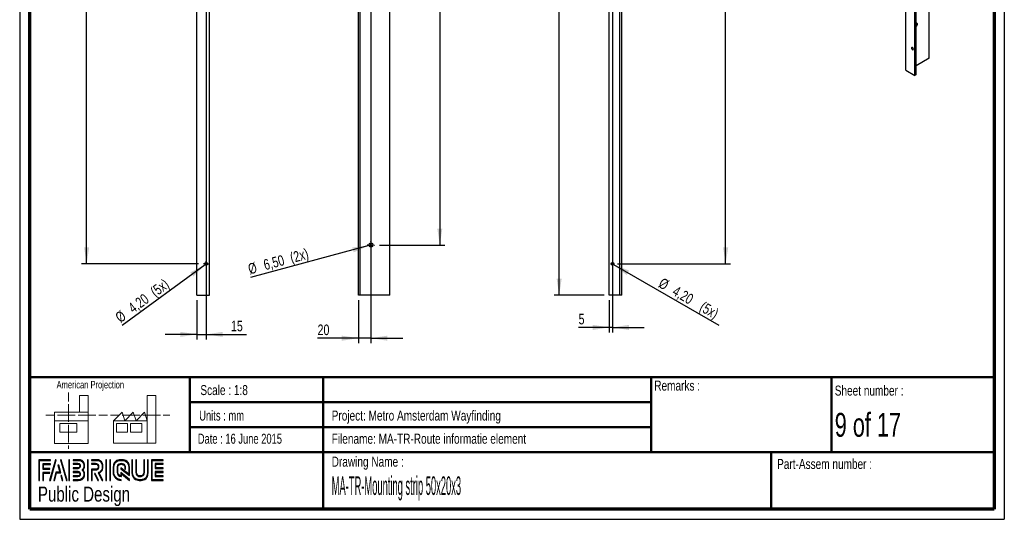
# Paper-space layout 'Mounting strip 50_20' of a CAD drawing. Header units: millimetres. Extents: x 7 to 203, y 7 to 289.
# Tile 1 of 2: x 7 to 203, y 7 to 107. Entities that reach past the tile are written whole.
import ezdxf

# ---------------------------------------------------------------- set-up
doc = ezdxf.new("R2010")
doc.units = ezdxf.units.MM
for name, color, linetype in [('FORMAT', 7, 'Continuous'), ('LAYER1', 7, 'Continuous'), ('LAYER2', 7, 'Continuous'), ('LOGO', 7, 'Continuous')]:
    doc.layers.add(name, color=color, linetype=linetype)
doc.styles.add('SLDTEXTSTYLE0', font='TXT', dxfattribs={"width": 0.7})
doc.styles.add('SLDTEXTSTYLE1', font='TXT', dxfattribs={"width": 0.75})
doc.styles.add('SLDTEXTSTYLE2', font='TXT', dxfattribs={"width": 0.678571})
doc.styles.add('SLDTEXTSTYLE3', font='TXT', dxfattribs={"width": 0.697368})
doc.styles.add('SLDTEXTSTYLE4', font='TXT', dxfattribs={"width": 0.37675})
doc.dimstyles.new('SLDDIMSTYLE25', dxfattribs={"dimtxt": 2.116667, "dimasz": 3.302, "dimexe": 0, "dimexo": 0.0625, "dimgap": 0.529167, "dimtad": 1, "dimlfac": 8, "dimrnd": 1e-09, "dimzin": 12, "dimdsep": 46, "dimtxsty": 'SLDTEXTSTYLE1', "dimsah": 1, "dimcen": 0.09, "dimadec": 0, "dimazin": 3, "dimtfac": 1, "dimtofl": 0, "dimtmove": 0, "dimatfit": 3, "dimfxl": 1, "dimfrac": 2, "dimtolj": 1, "dimtzin": 12, "dimarcsym": 0})
doc.dimstyles.new('SLDDIMSTYLE26', dxfattribs={"dimtxt": 2.116667, "dimasz": 3.302, "dimexe": 0, "dimexo": 0.0625, "dimgap": 0.529167, "dimtad": 1, "dimlfac": 8, "dimrnd": 1e-09, "dimzin": 12, "dimdsep": 46, "dimtxsty": 'SLDTEXTSTYLE1', "dimsah": 1, "dimcen": 0.09, "dimadec": 0, "dimazin": 3, "dimtfac": 1, "dimtmove": 0, "dimatfit": 0, "dimfxl": 1, "dimfrac": 2, "dimtolj": 1, "dimtzin": 12, "dimarcsym": 0})
doc.dimstyles.new('SLDDIMSTYLE27', dxfattribs={"dimtxt": 2.116667, "dimasz": 3.302, "dimexe": 0, "dimexo": 0.0625, "dimgap": 0.529167, "dimtad": 1, "dimlfac": 8, "dimrnd": 1e-09, "dimzin": 12, "dimdsep": 46, "dimtxsty": 'SLDTEXTSTYLE1', "dimblk1": 'NONE', "dimsah": 1, "dimcen": 0, "dimadec": 0, "dimazin": 3, "dimtfac": 1, "dimtmove": 0, "dimatfit": 3, "dimldrblk": 'NONE', "dimfxl": 1, "dimfrac": 2, "dimtolj": 1, "dimtzin": 12, "dimarcsym": 0})

# ---------------------------------------------------------------- blocks, each defined once
blk = doc.blocks.new('_D_75')
at = {"layer": 'LOGO'}
for p, q in [((90.7, 264.61), (90.7, 272.39)), ((81.7, 264.61), (91.7, 264.61)), ((90.7, 264.61), (90.7, 62.11)), ((78.66, 62.11), (91.7, 62.11))]:
    blk.add_line(p, q, dxfattribs=at)
for points in [[(90.7, 264.61), (90.19, 261.31), (91.2, 261.31)], [(90.7, 62.11), (91.2, 65.41), (90.19, 65.41)]]:
    blk.add_solid(points, dxfattribs=at)
at = {"layer": 'LOGO', "insert": (87.97, 266.13), "char_height": 2.117, "attachment_point": 1, "rotation": 90, "style": 'SLDTEXTSTYLE1'}
blk.add_mtext('1620', dxfattribs=at)
blk = doc.blocks.new('_D_76')
at = {"layer": 'LOGO'}
for p, q in [((76.95, 252.89), (76.95, 42.53)), ((74.45, 51.11), (74.45, 42.53)), ((74.45, 43.53), (66.3, 43.53)), ((76.95, 43.53), (74.45, 43.53)), ((76.95, 43.53), (83.3, 43.53))]:
    blk.add_line(p, q, dxfattribs=at)
for points in [[(74.45, 43.53), (71.14, 44.04), (71.14, 43.02)], [(76.95, 43.53), (80.25, 43.02), (80.25, 44.04)]]:
    blk.add_solid(points, dxfattribs=at)
at = {"layer": 'LOGO', "insert": (66.3, 46.26), "char_height": 2.117, "attachment_point": 1, "style": 'SLDTEXTSTYLE1'}
blk.add_mtext('20', dxfattribs=at)
blk = doc.blocks.new('_D_77')
at = {"layer": 'LOGO'}
for q in [(52.93, 55.67), (77.34, 62.21)]:
    blk.add_line((76.55, 62), q, dxfattribs=at)
blk.add_solid([(76.55, 62), (73.23, 61.64), (73.5, 60.66)], dxfattribs=at)
at = {"layer": 'LOGO', "char_height": 2.117, "attachment_point": 1, "rotation": 15, "style": 'SLDTEXTSTYLE1'}
for s, insert in [('(2x)', (60.6, 60.54)), ('6,50', (55.31, 59.13)), ('%%c', (52.23, 58.3))]:
    blk.add_mtext(s, dxfattribs=dict(at, insert=insert))
blk = doc.blocks.new('_None')
blk = doc.blocks.new('SW_CENTERMARKSYMBOL_15')
at = {"layer": 'LOGO', "color": 0}
for p, q in [((-0.625, 0), (-0.71875, 0)), ((0, 0), (-0.3125, 0)), ((0, 0.625), (0, 0.71875)), ((0, 0), (0, 0.3125)), ((0, 0), (0, -0.3125)), ((0, 0), (0.3125, 0)), ((0.625, 0), (0.71875, 0)), ((0, -0.625), (0, -0.71875))]:
    blk.add_line(p, q, dxfattribs=at)
blk = doc.blocks.new('_D_78')
at = {"layer": 'LOGO'}
for p, q in [((123.52, 264.61), (113.52, 264.61)), ((114.52, 52.11), (114.52, 264.61)), ((123.52, 52.11), (113.52, 52.11))]:
    blk.add_line(p, q, dxfattribs=at)
for points in [[(114.52, 264.61), (114.01, 261.31), (115.02, 261.31)], [(114.52, 52.11), (115.02, 55.41), (114.01, 55.41)]]:
    blk.add_solid(points, dxfattribs=at)
at = {"layer": 'LOGO', "insert": (111.79, 149.23), "char_height": 2.117, "attachment_point": 1, "rotation": 90, "style": 'SLDTEXTSTYLE1'}
blk.add_mtext('1700', dxfattribs=at)
blk = doc.blocks.new('_D_83')
at = {"layer": 'LOGO'}
for p, q in [((147.74, 264.61), (147.74, 273.74)), ((128.02, 264.61), (148.74, 264.61)), ((147.74, 58.36), (147.74, 264.61)), ((126.14, 58.36), (148.74, 58.36))]:
    blk.add_line(p, q, dxfattribs=at)
for points in [[(147.74, 264.61), (147.23, 261.31), (148.25, 261.31)], [(147.74, 58.36), (148.25, 61.66), (147.23, 61.66)]]:
    blk.add_solid(points, dxfattribs=at)
at = {"layer": 'LOGO', "insert": (145.01, 267.48), "char_height": 2.117, "attachment_point": 1, "rotation": 90, "style": 'SLDTEXTSTYLE1'}
blk.add_mtext('1650', dxfattribs=at)
blk = doc.blocks.new('_D_84')
at = {"layer": 'LOGO'}
for p, q in [((125.14, 257.36), (125.14, 44.68)), ((124.52, 51.11), (124.52, 44.68)), ((124.52, 45.68), (118.39, 45.68)), ((125.14, 45.68), (124.52, 45.68)), ((125.14, 45.68), (131.49, 45.68))]:
    blk.add_line(p, q, dxfattribs=at)
for points in [[(124.52, 45.68), (121.21, 46.19), (121.21, 45.17)], [(125.14, 45.68), (128.44, 45.17), (128.44, 46.19)]]:
    blk.add_solid(points, dxfattribs=at)
at = {"layer": 'LOGO', "insert": (118.39, 48.41), "char_height": 2.12, "attachment_point": 1, "style": 'SLDTEXTSTYLE1'}
blk.add_mtext('5', dxfattribs=at)
blk = doc.blocks.new('_D_85')
at = {"layer": 'LOGO'}
for q in [(124.91, 58.49), (146.36, 46.11)]:
    blk.add_line((125.37, 58.23), q, dxfattribs=at)
blk.add_solid([(125.37, 58.23), (127.97, 56.14), (128.48, 57.02)], dxfattribs=at)
at = {"layer": 'LOGO', "char_height": 2.117, "attachment_point": 1, "rotation": 330, "style": 'SLDTEXTSTYLE1'}
for s, insert in [('%%c', (135.21, 55.69)), ('4,20', (137.97, 54.09)), ('(5x)', (143.4, 50.96))]:
    blk.add_mtext(s, dxfattribs=dict(at, insert=insert))
blk = doc.blocks.new('_D_93')
at = {"layer": 'LOGO'}
for p, q in [((20.21, 264.61), (20.21, 272.11)), ((41.21, 264.61), (19.21, 264.61)), ((20.21, 58.36), (20.21, 264.61)), ((42.51, 58.36), (19.21, 58.36))]:
    blk.add_line(p, q, dxfattribs=at)
for points in [[(20.21, 264.61), (19.71, 261.31), (20.72, 261.31)], [(20.21, 58.36), (20.72, 61.66), (19.71, 61.66)]]:
    blk.add_solid(points, dxfattribs=at)
at = {"layer": 'LOGO', "insert": (17.48, 265.85), "char_height": 2.117, "attachment_point": 1, "rotation": 90, "style": 'SLDTEXTSTYLE1'}
blk.add_mtext('1650', dxfattribs=at)
blk = doc.blocks.new('_D_94')
at = {"layer": 'LOGO'}
for p, q in [((44.09, 256.78), (44.09, 43.29)), ((42.21, 51.11), (42.21, 43.29)), ((42.21, 44.29), (35.86, 44.29)), ((42.21, 44.29), (44.09, 44.29)), ((44.09, 44.29), (52.14, 44.29))]:
    blk.add_line(p, q, dxfattribs=at)
for points in [[(42.21, 44.29), (38.91, 44.8), (38.91, 43.78)], [(44.09, 44.29), (47.39, 43.78), (47.39, 44.8)]]:
    blk.add_solid(points, dxfattribs=at)
at = {"layer": 'LOGO', "insert": (49.01, 47.02), "char_height": 2.117, "attachment_point": 1, "style": 'SLDTEXTSTYLE1'}
blk.add_mtext('15', dxfattribs=at)
blk = doc.blocks.new('_D_95')
at = {"layer": 'LOGO'}
for q in [(27.31, 46.03), (44.3, 58.51)]:
    blk.add_line((43.88, 58.2), q, dxfattribs=at)
blk.add_solid([(43.88, 58.2), (40.91, 56.66), (41.52, 55.84)], dxfattribs=at)
at = {"layer": 'LOGO', "char_height": 2.117, "attachment_point": 1, "rotation": 36.2975, "style": 'SLDTEXTSTYLE1'}
for s, insert in [('(5x)', (32.68, 53.35)), ('4,20', (28.27, 50.11)), ('%%c', (25.7, 48.22))]:
    blk.add_mtext(s, dxfattribs=dict(at, insert=insert))
blk = doc.blocks.new('SW_CENTERMARKSYMBOL_20')
at = {"layer": 'LOGO', "color": 0}
for p, q in [((-0.3125, 0), (-0.575, 0)), ((0, 0), (-0.3125, 0)), ((0, 0.3125), (0, 0.575)), ((0, 0), (0, 0.3125)), ((0, 0), (0, -0.3125)), ((0, 0), (0.3125, 0)), ((0.3125, 0), (0.575, 0)), ((0, -0.3125), (0, -0.575))]:
    blk.add_line(p, q, dxfattribs=at)

psp = doc.layouts.new('Mounting strip 50_20')

# ---------------------------------------------------------------- hatches: boundary and pattern name
at = {"layer": 'LOGO'}
for points in [[(10.6886, 15.1336), (10.8267, 15.1336), (10.8267, 19.1191), (13.0247, 19.1191), (13.0247, 19.2569), (10.6886, 19.2569)], [(11.5878, 17.5069), (11.5878, 18.3377), (13.0247, 18.3377), (13.0247, 18.476), (11.4498, 18.476), (11.4498, 17.3687), (12.8886, 17.3687), (12.8886, 17.5069)], [(14.1546, 19.2796), (14.0117, 19.2796), (12.8319, 15.1564), (12.9745, 15.1564)], [(13.7898, 15.1564), (14.2016, 16.6676), (15.0361, 16.6676), (14.641, 18.1631), (14.4934, 18.1631), (14.8571, 16.8059), (14.0959, 16.8059), (13.6496, 15.1564)], [(16.3163, 15.1564), (15.1362, 19.2796), (14.9892, 19.2796), (16.1715, 15.1564)], [(16.8175, 15.1564), (16.8175, 19.2796), (16.6792, 19.2796), (16.6792, 15.1564)], [(20.5209, 15.1564), (20.5209, 19.2796), (20.3827, 19.2796), (20.3827, 15.1564)], [(24.1686, 15.1564), (24.1686, 19.2796), (24.0306, 19.2796), (24.0306, 15.1564)], [(24.9531, 15.1564), (24.9531, 19.2796), (24.8152, 19.2796), (24.8152, 15.1564)], [(34.0308, 17.6781), (34.0308, 18.3605), (35.4618, 18.3605), (35.4618, 18.4987), (33.8922, 18.4987), (33.8922, 17.5397), (35.4618, 17.5397), (35.4618, 17.6781)], [(11.5878, 15.1336), (11.5878, 16.5876), (12.8886, 16.5876), (12.8886, 16.7253), (11.4498, 16.7253), (11.4498, 15.1336)], [(15.4879, 15.1564), (15.2148, 16.1436), (15.0671, 16.1436), (15.3478, 15.1564)], [(22.5695, 15.1564), (21.911, 16.4985), (21.7571, 16.4985), (22.4158, 15.1564)], [(35.4618, 15.9383), (35.4618, 16.0768), (34.0308, 16.0768), (34.0308, 16.7591), (35.4618, 16.7591), (35.4618, 16.8972), (33.8922, 16.8972), (33.8922, 15.9383)]]:
    psp.add_hatch(color=7, dxfattribs=at).paths.add_polyline_path(points, flags=0)
h = psp.add_hatch(color=7, dxfattribs=at)
edge = h.paths.add_edge_path(flags=0)
edge.add_line((17.5302, 15.1564), (18.5372, 15.1564))
edge.add_spline(control_points=[(18.5372, 15.1564), (19.2314, 15.1564), (19.7957, 15.7225), (19.7957, 16.418), (19.7957, 16.7112), (19.6812, 16.9926), (19.4787, 17.2215), (19.6812, 17.4499), (19.7957, 17.7315), (19.7957, 18.0248), (19.7957, 18.7196), (19.2314, 19.2849), (18.5372, 19.2849)], knot_values=[0, 0, 0, 0, 1, 2, 3, 4, 5, 6, 7, 8, 9, 10, 10, 10, 10], weights=[1, 1, 1, 1, 1, 1, 1, 1, 1, 1, 1, 1, 1], degree=3, periodic=0)
edge.add_line((18.5372, 19.2849), (17.5302, 19.2849))
edge.add_line((17.5302, 19.2849), (17.5302, 19.1468))
edge.add_line((17.5302, 19.1468), (18.5372, 19.1468))
edge.add_spline(control_points=[(18.5372, 19.1468), (19.1551, 19.1468), (19.6577, 18.6435), (19.6577, 18.0248), (19.6577, 17.7476), (19.5451, 17.4793), (19.341, 17.2693)], knot_values=[0, 0, 0, 0, 1, 2, 3, 4, 4, 4, 4], weights=[1, 1, 1, 1, 1, 1, 1], degree=3, periodic=0)
edge.add_line((19.341, 17.2693), (19.2941, 17.2215))
edge.add_line((19.2941, 17.2215), (19.341, 17.173))
edge.add_spline(control_points=[(19.341, 17.173), (19.5451, 16.9632), (19.6577, 16.6949), (19.6577, 16.418), (19.6577, 15.7985), (19.1551, 15.2946), (18.5372, 15.2946)], knot_values=[0, 0, 0, 0, 1, 2, 3, 4, 4, 4, 4], weights=[1, 1, 1, 1, 1, 1, 1], degree=3, periodic=0)
edge.add_line((18.5372, 15.2946), (17.5302, 15.2946))
edge.add_line((17.5302, 15.2946), (17.5302, 15.1564))
h = psp.add_hatch(color=7, dxfattribs=at)
edge = h.paths.add_edge_path(flags=0)
edge.add_line((17.5302, 17.5393), (18.5352, 17.5393))
edge.add_spline(control_points=[(18.5352, 17.5393), (18.7876, 17.5707), (18.9712, 17.7791), (18.9712, 18.0243), (18.9712, 18.2941), (18.7571, 18.5061), (18.4834, 18.5061)], knot_values=[0, 0, 0, 0, 1, 2, 3, 4, 4, 4, 4], weights=[1, 1, 1, 1, 1, 1, 1], degree=3, periodic=0)
edge.add_line((18.4834, 18.5061), (17.5302, 18.5061))
edge.add_line((17.5302, 18.5061), (17.5302, 18.3678))
edge.add_line((17.5302, 18.3678), (18.4834, 18.3678))
edge.add_spline(control_points=[(18.4834, 18.3678), (18.6795, 18.3678), (18.8332, 18.217), (18.8332, 18.0243), (18.8332, 17.8486), (18.7014, 17.6991), (18.5261, 17.6767)], knot_values=[0, 0, 0, 0, 1, 2, 3, 4, 4, 4, 4], weights=[1, 1, 1, 1, 1, 1, 1], degree=3, periodic=0)
edge.add_line((18.5261, 17.6767), (17.5302, 17.6772))
edge.add_line((17.5302, 17.6772), (17.5302, 17.5393))
h = psp.add_hatch(color=7, dxfattribs=at)
edge = h.paths.add_edge_path(flags=0)
edge.add_line((23.2908, 15.1564), (23.4443, 15.1564))
edge.add_line((23.4443, 15.1564), (22.7198, 16.6317))
edge.add_spline(control_points=[(22.7198, 16.6317), (23.1755, 16.875), (23.4711, 17.3491), (23.4711, 17.8696), (23.4711, 18.647), (22.8397, 19.2796), (22.0637, 19.2796)], knot_values=[0, 0, 0, 0, 1, 2, 3, 4, 4, 4, 4], weights=[1, 1, 1, 1, 1, 1, 1], degree=3, periodic=0)
edge.add_line((22.0637, 19.2796), (21.1671, 19.2796))
edge.add_line((21.1671, 19.2796), (21.1671, 19.1419))
edge.add_line((21.1671, 19.1419), (22.0637, 19.1419))
edge.add_spline(control_points=[(22.0637, 19.1419), (22.7637, 19.1419), (23.3332, 18.571), (23.3332, 17.8696), (23.3332, 17.3783), (23.0463, 16.9261), (22.6016, 16.7176)], knot_values=[0, 0, 0, 0, 1, 2, 3, 4, 4, 4, 4], weights=[1, 1, 1, 1, 1, 1, 1], degree=3, periodic=0)
edge.add_line((22.6016, 16.7176), (22.538, 16.6879))
edge.add_line((22.538, 16.6879), (23.2908, 15.1564))
h = psp.add_hatch(color=7, dxfattribs=at)
edge = h.paths.add_edge_path(flags=0)
edge.add_line((21.1671, 18.3605), (22.0096, 18.3605))
edge.add_spline(control_points=[(22.0096, 18.3605), (22.277, 18.3605), (22.4943, 18.1405), (22.4943, 17.8696), (22.4943, 17.599), (22.277, 17.3787), (22.0096, 17.3787)], knot_values=[0, 0, 0, 0, 1, 2, 3, 4, 4, 4, 4], weights=[1, 1, 1, 1, 1, 1, 1], degree=3, periodic=0)
edge.add_line((22.0096, 17.3787), (21.1671, 17.3787))
edge.add_line((21.1671, 17.3787), (21.1671, 15.1564))
edge.add_line((21.1671, 15.1564), (21.3051, 15.1564))
edge.add_line((21.3051, 15.1564), (21.3051, 17.2409))
edge.add_line((21.3051, 17.2409), (22.0096, 17.2409))
edge.add_spline(control_points=[(22.0096, 17.2409), (22.3531, 17.2409), (22.6324, 17.5227), (22.6324, 17.8696), (22.6324, 18.2163), (22.3531, 18.4987), (22.0096, 18.4987)], knot_values=[0, 0, 0, 0, 1, 2, 3, 4, 4, 4, 4], weights=[1, 1, 1, 1, 1, 1, 1], degree=3, periodic=0)
edge.add_line((22.0096, 18.4987), (21.1671, 18.4987))
edge.add_line((21.1671, 18.4987), (21.1671, 18.3605))
h = psp.add_hatch(color=7, dxfattribs=at)
edge = h.paths.add_edge_path(flags=0)
edge.add_line((28.7594, 16.1427), (28.7599, 17.6477))
edge.add_spline(control_points=[(28.7599, 17.6477), (28.7599, 18.5477), (28.0291, 19.2796), (27.131, 19.2796), (26.2321, 19.2796), (25.501, 18.5477), (25.501, 17.6477)], knot_values=[0, 0, 0, 0, 1, 2, 3, 4, 4, 4, 4], weights=[1, 1, 1, 1, 1, 1, 1], degree=3, periodic=0)
edge.add_line((25.501, 17.6477), (25.501, 16.7885))
edge.add_spline(control_points=[(25.501, 16.7885), (25.501, 15.8888), (26.2316, 15.1564), (27.13, 15.1564)], knot_values=[1, 1, 1, 1, 2, 2, 2, 2], weights=[1, 1, 1, 1], degree=3, periodic=0)
edge.add_line((27.13, 15.1564), (27.13, 15.2946))
edge.add_spline(control_points=[(27.13, 15.2946), (26.3078, 15.2946), (25.6393, 15.9651), (25.6393, 16.7885)], knot_values=[3, 3, 3, 3, 4, 4, 4, 4], weights=[1, 1, 1, 1], degree=3, periodic=0)
edge.add_line((25.6393, 16.7885), (25.6393, 17.6477))
edge.add_spline(control_points=[(25.6393, 17.6477), (25.6393, 18.4716), (26.3084, 19.1419), (27.131, 19.1419), (27.9529, 19.1419), (28.6216, 18.4716), (28.6216, 17.6477)], knot_values=[0, 0, 0, 0, 1, 2, 3, 4, 4, 4, 4], weights=[1, 1, 1, 1, 1, 1, 1], degree=3, periodic=0)
edge.add_spline(control_points=[(28.6216, 17.6477), (28.6216, 16.6487), (28.6216, 16.4224), (28.4274, 16.5706), (27.0597, 17.6351)], knot_values=[0, 0, 0, 0, 1, 2, 2, 2, 2], weights=[1, 1, 1, 1, 1], degree=3, periodic=0)
edge.add_line((27.0597, 17.6351), (27.0597, 17.469))
edge.add_line((27.0597, 17.469), (28.7594, 16.1427))
h = psp.add_hatch(color=7, dxfattribs=at)
edge = h.paths.add_edge_path(flags=0)
edge.add_line((28.7594, 15.1564), (28.7594, 15.3484))
edge.add_line((28.7594, 15.3484), (27.0597, 16.7155))
edge.add_line((27.0597, 16.7155), (27.0597, 16.0904))
edge.add_spline(control_points=[(27.0597, 16.0904), (26.702, 16.1268), (26.4186, 16.421), (26.4186, 16.7905)], knot_values=[0, 0, 0, 0, 1, 1, 1, 1], weights=[1, 1, 1, 1], degree=3, periodic=0)
edge.add_line((26.4186, 16.7905), (26.4194, 17.6463))
edge.add_spline(control_points=[(26.4194, 17.6463), (26.4194, 18.0393), (26.7388, 18.3596), (27.131, 18.3596), (27.5229, 18.3596), (27.8423, 18.0393), (27.8423, 17.6463)], knot_values=[0, 0, 0, 0, 1, 2, 3, 4, 4, 4, 4], weights=[1, 1, 1, 1, 1, 1, 1], degree=3, periodic=0)
edge.add_line((27.8423, 17.6463), (27.8415, 17.4088))
edge.add_line((27.8415, 17.4088), (27.9795, 17.4082))
edge.add_line((27.9795, 17.4082), (27.9801, 17.6459))
edge.add_spline(control_points=[(27.9801, 17.6459), (27.9801, 18.1155), (27.5991, 18.4973), (27.131, 18.4973), (26.6626, 18.4973), (26.2814, 18.1155), (26.2814, 17.6463)], knot_values=[0, 0, 0, 0, 1, 2, 3, 4, 4, 4, 4], weights=[1, 1, 1, 1, 1, 1, 1], degree=3, periodic=0)
edge.add_line((26.2814, 17.6463), (26.2804, 16.7905))
edge.add_spline(control_points=[(26.2804, 16.7905), (26.2804, 16.3207), (26.6608, 15.9381), (27.1282, 15.9381)], knot_values=[0, 0, 0, 0, 1, 1, 1, 1], weights=[1, 1, 1, 1], degree=3, periodic=0)
edge.add_line((27.1282, 15.9381), (27.1973, 15.9381))
edge.add_line((27.1973, 15.9381), (27.1973, 16.4361))
edge.add_line((27.1973, 16.4361), (28.7594, 15.1564))
h = psp.add_hatch(color=7, dxfattribs=at)
edge = h.paths.add_edge_path(flags=0)
edge.add_line((29.2593, 19.2796), (29.2593, 16.7885))
edge.add_spline(control_points=[(29.2593, 16.7885), (29.2593, 15.8888), (29.99, 15.1564), (30.8881, 15.1564), (31.7871, 15.1564), (32.5179, 15.8888), (32.5179, 16.7885)], knot_values=[0, 0, 0, 0, 1, 2, 3, 4, 4, 4, 4], weights=[1, 1, 1, 1, 1, 1, 1], degree=3, periodic=0)
edge.add_line((32.5179, 16.7885), (32.5179, 19.2796))
edge.add_line((32.5179, 19.2796), (32.3799, 19.2796))
edge.add_line((32.3799, 19.2796), (32.3799, 16.7885))
edge.add_spline(control_points=[(32.3799, 16.7885), (32.3799, 15.9651), (31.7106, 15.2946), (30.8881, 15.2946), (30.066, 15.2946), (29.3971, 15.9651), (29.3971, 16.7885)], knot_values=[0, 0, 0, 0, 1, 2, 3, 4, 4, 4, 4], weights=[1, 1, 1, 1, 1, 1, 1], degree=3, periodic=0)
edge.add_line((29.3971, 16.7885), (29.3971, 19.2796))
edge.add_line((29.3971, 19.2796), (29.2593, 19.2796))
h = psp.add_hatch(color=7, dxfattribs=at)
edge = h.paths.add_edge_path(flags=0)
edge.add_line((30.0392, 19.2796), (30.0392, 16.7905))
edge.add_spline(control_points=[(30.0392, 16.7905), (30.0392, 16.3211), (30.4199, 15.9388), (30.8881, 15.9388), (31.3565, 15.9388), (31.7375, 16.3211), (31.7375, 16.7905)], knot_values=[0, 0, 0, 0, 1, 2, 3, 4, 4, 4, 4], weights=[1, 1, 1, 1, 1, 1, 1], degree=3, periodic=0)
edge.add_line((31.7375, 16.7905), (31.7375, 19.2796))
edge.add_line((31.7375, 19.2796), (31.5996, 19.2796))
edge.add_line((31.5996, 19.2796), (31.5996, 16.7905))
edge.add_spline(control_points=[(31.5996, 16.7905), (31.5996, 16.397), (31.28, 16.0769), (30.8881, 16.0769), (30.4958, 16.0769), (30.1769, 16.397), (30.1769, 16.7905)], knot_values=[0, 0, 0, 0, 1, 2, 3, 4, 4, 4, 4], weights=[1, 1, 1, 1, 1, 1, 1], degree=3, periodic=0)
edge.add_line((30.1769, 16.7905), (30.1769, 19.2796))
edge.add_line((30.1769, 19.2796), (30.0392, 19.2796))
h = psp.add_hatch(color=7, dxfattribs=at)
edge = h.paths.add_edge_path(flags=0)
edge.add_line((35.4618, 15.1558), (35.4618, 15.2939))
edge.add_spline(control_points=[(35.4618, 15.2939), (33.3989, 15.2939), (33.2693, 15.2939), (33.2693, 15.4248), (33.2693, 19.011), (33.2693, 19.1419)], knot_values=[0, 0, 0, 0, 1, 2, 3, 3, 3, 3], weights=[1, 1, 1, 1, 1, 1], degree=3, periodic=0)
edge.add_line((33.2693, 19.1419), (35.4618, 19.1419))
edge.add_line((35.4618, 19.1419), (35.4618, 19.2796))
edge.add_line((35.4618, 19.2796), (33.1309, 19.2796))
edge.add_line((33.1309, 19.2796), (33.1309, 15.1558))
edge.add_line((33.1309, 15.1558), (35.4618, 15.1558))
h = psp.add_hatch(color=7, dxfattribs=at)
edge = h.paths.add_edge_path(flags=0)
edge.add_line((17.5302, 15.9289), (18.4834, 15.9289))
edge.add_spline(control_points=[(18.4834, 15.9289), (18.7525, 15.9289), (18.9712, 16.1482), (18.9712, 16.418), (18.9712, 16.6881), (18.7571, 16.8997), (18.4834, 16.8997), (18.4832, 16.8997), (17.53, 16.8977)], knot_values=[0, 0, 0, 0, 1, 2, 3, 4, 5, 6, 6, 6, 6], weights=[1, 1, 1, 1, 1, 1, 1, 1, 1], degree=3, periodic=0)
edge.add_line((17.53, 16.8977), (17.5302, 16.7596))
edge.add_line((17.5302, 16.7596), (18.4834, 16.7616))
edge.add_spline(control_points=[(18.4834, 16.7616), (18.6795, 16.7616), (18.8332, 16.6105), (18.8332, 16.418), (18.8332, 16.2243), (18.6763, 16.0666), (18.4834, 16.0666)], knot_values=[0, 0, 0, 0, 1, 2, 3, 4, 4, 4, 4], weights=[1, 1, 1, 1, 1, 1, 1], degree=3, periodic=0)
edge.add_line((18.4834, 16.0666), (17.5302, 16.0666))
edge.add_line((17.5302, 16.0666), (17.5302, 15.9289))

# ---------------------------------------------------------------- linework, layer by layer
at = {"color": 7, "linetype": 'Continuous', "lineweight": 25}
for p, q in [((188.3828, 99.3807), (188.3828, 272.8957)), ((183.6983, 96.9825), (183.6983, 270.4975)), ((185.466, 95.962), (185.466, 269.4769)), ((185.7312, 96.1151), (185.7312, 269.63)), ((42.2135, 52.1077), (42.2135, 264.6077)), ((44.7135, 52.1077), (44.7135, 264.6077)), ((74.4459, 52.1077), (74.4459, 264.6077)), ((74.8209, 52.1077), (74.8209, 264.6077)), ((80.6959, 52.1077), (80.6959, 264.6077)), ((124.5167, 52.1077), (124.5167, 264.6077)), ((126.6417, 52.1077), (126.6417, 264.6077)), ((127.0167, 52.1077), (127.0167, 264.6077)), ((188.3828, 99.3807), (185.7312, 97.85)), ((183.6983, 96.9825), (185.466, 95.962)), ((185.7312, 96.1151), (185.466, 95.962)), ((42.2135, 52.1077), (44.7135, 52.1077)), ((74.8209, 52.1077), (74.4459, 52.1077)), ((80.6959, 52.1077), (74.8209, 52.1077)), ((126.6417, 52.1077), (124.5167, 52.1077)), ((127.0167, 52.1077), (126.6417, 52.1077))]:
    psp.add_line(p, q, dxfattribs=at)
at = {"color": 7, "linetype": 'Continuous', "lineweight": 18}
for p, q in [((16.5773, 32.6788), (16.5773, 30.9217)), ((20.4987, 32.1146), (18.8168, 32.1146)), ((18.8168, 32.1146), (18.8168, 28.7379)), ((20.4987, 27.0496), (20.4987, 32.1146)), ((32.3195, 27.0539), (32.3195, 32.119)), ((32.3195, 32.119), (34.0014, 32.119)), ((34.0014, 32.119), (34.0014, 22.5532)), ((16.5773, 30.3345), (16.5773, 28.5727)), ((12.0892, 28.1782), (13.8397, 28.1782)), ((13.7711, 28.7379), (13.7711, 27.0496)), ((13.7711, 28.7379), (20.4987, 28.7379)), ((14.4247, 28.1782), (16.1797, 28.1782)), ((16.1797, 28.1782), (17.9347, 28.1782)), ((16.5773, 28.5727), (16.5773, 26.811)), ((18.5197, 28.1782), (20.2747, 28.1782)), ((20.2747, 28.1782), (22.0297, 28.1782)), ((22.6147, 28.1782), (24.3696, 28.1782)), ((24.9795, 28.1826), (26.7345, 28.1826)), ((25.5919, 27.0539), (27.2738, 28.7423)), ((27.2738, 28.7423), (27.8361, 27.0539)), ((27.3195, 28.1826), (29.0745, 28.1826)), ((27.8361, 27.0539), (29.518, 28.7423)), ((29.0745, 28.1826), (30.8294, 28.1826)), ((29.518, 28.7423), (30.08, 27.0539)), ((30.08, 27.0539), (31.7619, 28.7423)), ((31.4144, 28.1826), (33.1697, 28.1826)), ((31.7619, 28.7423), (32.3195, 27.0539)), ((33.1697, 28.1826), (34.9247, 28.1826)), ((35.5097, 28.1826), (36.8076, 28.1826)), ((13.7711, 27.0496), (20.4987, 27.0496)), ((13.7711, 27.0496), (13.7711, 22.5488)), ((14.8954, 26.49), (18.2592, 26.49)), ((14.8954, 24.8015), (14.8954, 26.49)), ((16.5773, 26.2238), (16.5773, 24.4622)), ((18.2592, 26.49), (18.2592, 24.8015)), ((20.4987, 27.0496), (20.4987, 22.5488)), ((32.3195, 27.0539), (25.5919, 27.0539)), ((25.5919, 27.0539), (25.5919, 22.5532)), ((26.1542, 26.4944), (28.3981, 26.4944)), ((26.1542, 24.8059), (26.1542, 26.4944)), ((28.3981, 26.4944), (28.3981, 24.8059)), ((28.9557, 26.4944), (31.1999, 26.4944)), ((28.9557, 24.8059), (28.9557, 26.4944)), ((31.1999, 26.4944), (31.1999, 24.8059)), ((32.3195, 27.0539), (32.3195, 22.5532)), ((18.2592, 24.8015), (14.8954, 24.8015)), ((16.5773, 24.4622), (16.5773, 22.7003)), ((28.3981, 24.8059), (26.1542, 24.8059)), ((31.1999, 24.8059), (28.9557, 24.8059)), ((13.7711, 22.5488), (20.4987, 22.5488)), ((16.5773, 22.1131), (16.5773, 21.4248)), ((25.5919, 22.5532), (32.3195, 22.5532)), ((32.3195, 22.5532), (34.0014, 22.5532))]:
    psp.add_line(p, q, dxfattribs=at)
at = {"color": 7, "linetype": 'Continuous', "lineweight": 25, "flags": 128}
for points in [[(185.7312, 105.6837), (185.7549, 105.6985), (185.8466, 105.7782), (185.9257, 105.8836), (185.9838, 106.0033), (186.0145, 106.1244), (186.0145, 106.2335), (185.9838, 106.3191), (185.9257, 106.3717), (185.8466, 106.3858), (185.7549, 106.3597), (185.7312, 106.3471)], [(185.7312, 106.1939), (185.7494, 106.2774), (185.7525, 106.3585)], [(185.2097, 101.2134), (185.1956, 101.3036), (185.1553, 101.3963), (185.0951, 101.4776), (185.0241, 101.5349), (184.9531, 101.5596), (184.8928, 101.5479), (184.8526, 101.5016), (184.8385, 101.4277), (184.8526, 101.3375), (184.8928, 101.2447), (184.9531, 101.1635), (185.0241, 101.1062), (185.0951, 101.0815), (185.1553, 101.0932), (185.1956, 101.1395), (185.2097, 101.2134)]]:
    psp.add_lwpolyline(points, dxfattribs=at)
at = {"color": 7, "linetype": 'Continuous', "lineweight": 25}
for centre, radius in [((76.9459, 62.1077), 0.4062), ((44.0885, 58.3577), 0.2625), ((125.1417, 58.3577), 0.2625)]:
    psp.add_circle(centre, radius, dxfattribs=at)
at = {"layer": 'LAYER1', "lineweight": 50}
for p, q in [((8.8519, 35.7839), (201.3519, 35.7839)), ((40.8138, 35.7839), (40.8138, 20.7839)), ((67.4321, 35.7839), (67.4321, 9.39)), ((132.8499, 35.7839), (132.8499, 20.7839)), ((168.849, 20.7839), (168.849, 35.7839)), ((40.8138, 30.7839), (132.8499, 30.7839)), ((40.8138, 25.7839), (132.8499, 25.7839)), ((8.8519, 20.7839), (201.3519, 20.7839)), ((156.8106, 9.39), (156.8106, 20.7839))]:
    psp.add_line(p, q, dxfattribs=at)
at = {"layer": 'LAYER2', "lineweight": 70}
for p, q in [((8.8519, 9.39), (8.8519, 287.7022)), ((201.3519, 287.7022), (201.3519, 9.39)), ((201.3519, 9.39), (8.8519, 9.39))]:
    psp.add_line(p, q, dxfattribs=at)
at = {"layer": 'LOGO'}
for p, q in [((6.8519, 289.0178), (6.8519, 7.39)), ((203.353, 289.0178), (203.353, 7.39)), ((6.8519, 7.39), (203.353, 7.39))]:
    psp.add_line(p, q, dxfattribs=at)
at = {"layer": 'LOGO', "color": 7, "linetype": 'Continuous', "lineweight": 25}
for p, q in [((13.0247, 19.2569), (10.6886, 19.2569)), ((14.0117, 19.2796), (12.8319, 15.1564)), ((12.9745, 15.1564), (14.1546, 19.2796))]:
    psp.add_line(p, q, dxfattribs=at)
at = {"layer": 'LOGO', "color": 7, "lineweight": 25}
for p, q in [((10.6886, 19.2569), (10.6886, 15.1336)), ((10.8267, 19.1191), (13.0247, 19.1191)), ((10.8267, 15.1336), (10.8267, 19.1191)), ((13.0247, 18.476), (11.4498, 18.476)), ((11.4498, 18.476), (11.4498, 17.3687)), ((11.5878, 17.5069), (11.5878, 18.3377)), ((11.5878, 18.3377), (13.0247, 18.3377)), ((13.0247, 19.1191), (13.0247, 19.2569)), ((13.0247, 18.3377), (13.0247, 18.476)), ((14.1546, 19.2796), (14.0117, 19.2796)), ((14.641, 18.1631), (14.4934, 18.1631)), ((14.4934, 18.1631), (14.8571, 16.8059)), ((15.0361, 16.6676), (14.641, 18.1631)), ((14.9892, 19.2796), (16.1715, 15.1564)), ((15.1362, 19.2796), (14.9892, 19.2796)), ((16.3163, 15.1564), (15.1362, 19.2796)), ((16.6792, 19.2796), (16.6792, 15.1564)), ((16.8175, 19.2796), (16.6792, 19.2796)), ((16.8175, 15.1564), (16.8175, 19.2796)), ((17.5302, 19.2849), (17.5302, 19.1468)), ((18.5372, 19.2849), (17.5302, 19.2849)), ((17.5302, 19.1468), (18.5372, 19.1468)), ((17.5302, 18.5061), (17.5302, 18.3678)), ((18.4834, 18.5061), (17.5302, 18.5061)), ((17.5302, 18.3678), (18.4834, 18.3678)), ((20.3827, 19.2796), (20.3827, 15.1564)), ((20.5209, 19.2796), (20.3827, 19.2796)), ((20.5209, 15.1564), (20.5209, 19.2796)), ((22.0637, 19.2796), (21.1671, 19.2796)), ((21.1671, 19.2796), (21.1671, 19.1419)), ((21.1671, 19.1419), (22.0637, 19.1419)), ((22.0096, 18.4987), (21.1671, 18.4987)), ((21.1671, 18.4987), (21.1671, 18.3605)), ((22.0096, 18.4987), (21.1671, 18.4987)), ((21.1671, 18.4987), (21.1671, 18.3605)), ((21.1671, 18.3605), (22.0096, 18.3605)), ((21.1671, 18.3605), (22.0096, 18.3605)), ((24.0306, 19.2796), (24.0306, 15.1564)), ((24.1686, 19.2796), (24.0306, 19.2796)), ((24.1686, 15.1564), (24.1686, 19.2796)), ((24.8152, 19.2796), (24.8152, 15.1564)), ((24.9531, 19.2796), (24.8152, 19.2796)), ((24.9531, 15.1564), (24.9531, 19.2796)), ((29.3971, 19.2796), (29.2593, 19.2796)), ((29.2593, 19.2796), (29.2593, 16.7885)), ((29.3971, 19.2796), (29.2593, 19.2796)), ((29.2593, 19.2796), (29.2593, 16.7885)), ((29.3971, 16.7885), (29.3971, 19.2796)), ((29.3971, 16.7885), (29.3971, 19.2796)), ((30.1769, 19.2796), (30.0392, 19.2796)), ((30.0392, 19.2796), (30.0392, 16.7905)), ((30.1769, 19.2796), (30.0392, 19.2796)), ((30.0392, 19.2796), (30.0392, 16.7905)), ((30.1769, 16.7905), (30.1769, 19.2796)), ((30.1769, 16.7905), (30.1769, 19.2796)), ((31.5996, 19.2796), (31.5996, 16.7905)), ((31.7375, 19.2796), (31.5996, 19.2796)), ((31.5996, 19.2796), (31.5996, 16.7905)), ((31.7375, 19.2796), (31.5996, 19.2796)), ((31.7375, 16.7905), (31.7375, 19.2796)), ((31.7375, 16.7905), (31.7375, 19.2796)), ((32.3799, 19.2796), (32.3799, 16.7885)), ((32.5179, 19.2796), (32.3799, 19.2796)), ((32.3799, 19.2796), (32.3799, 16.7885)), ((32.5179, 19.2796), (32.3799, 19.2796)), ((32.5179, 16.7885), (32.5179, 19.2796)), ((32.5179, 16.7885), (32.5179, 19.2796)), ((35.4618, 19.2796), (33.1309, 19.2796)), ((33.1309, 19.2796), (33.1309, 15.1558)), ((35.4618, 19.2796), (33.1309, 19.2796)), ((33.1309, 19.2796), (33.1309, 15.1558)), ((33.2693, 19.1419), (35.4618, 19.1419)), ((33.2693, 19.1419), (35.4618, 19.1419)), ((35.4618, 18.4987), (33.8922, 18.4987)), ((33.8922, 18.4987), (33.8922, 17.5397)), ((35.4618, 18.4987), (33.8922, 18.4987)), ((33.8922, 18.4987), (33.8922, 17.5397)), ((34.0308, 17.6781), (34.0308, 18.3605)), ((34.0308, 18.3605), (35.4618, 18.3605)), ((34.0308, 17.6781), (34.0308, 18.3605)), ((34.0308, 18.3605), (35.4618, 18.3605)), ((35.4618, 19.1419), (35.4618, 19.2796)), ((35.4618, 19.1419), (35.4618, 19.2796)), ((35.4618, 18.3605), (35.4618, 18.4987)), ((35.4618, 18.3605), (35.4618, 18.4987)), ((11.4498, 17.3687), (12.8886, 17.3687)), ((12.8886, 16.7253), (11.4498, 16.7253)), ((11.4498, 16.7253), (11.4498, 15.1336)), ((12.8886, 17.5069), (11.5878, 17.5069)), ((11.5878, 15.1336), (11.5878, 16.5876)), ((11.5878, 16.5876), (12.8886, 16.5876)), ((12.8886, 17.3687), (12.8886, 17.5069)), ((12.8886, 16.5876), (12.8886, 16.7253)), ((14.0959, 16.8059), (13.6496, 15.1564)), ((13.7898, 15.1564), (14.2016, 16.6676)), ((14.8571, 16.8059), (14.0959, 16.8059)), ((15.0671, 16.1436), (15.3478, 15.1564)), ((15.2148, 16.1436), (15.0671, 16.1436)), ((15.4879, 15.1564), (15.2148, 16.1436)), ((17.53, 16.8977), (17.5302, 16.7596)), ((18.5261, 17.6767), (17.5302, 17.6772)), ((17.5302, 17.6772), (17.5302, 17.5393)), ((17.5302, 17.5393), (18.5352, 17.5393)), ((17.5302, 16.7596), (18.4834, 16.7616)), ((18.4834, 16.0666), (17.5302, 16.0666)), ((17.5302, 16.0666), (17.5302, 15.9289)), ((17.5302, 15.9289), (18.4834, 15.9289)), ((19.341, 17.2693), (19.2941, 17.2215)), ((19.2941, 17.2215), (19.341, 17.173)), ((22.0096, 17.3787), (21.1671, 17.3787)), ((21.1671, 17.3787), (21.1671, 15.1564)), ((22.0096, 17.3787), (21.1671, 17.3787)), ((21.1671, 17.3787), (21.1671, 15.1564)), ((21.3051, 15.1564), (21.3051, 17.2409)), ((21.3051, 17.2409), (22.0096, 17.2409)), ((21.3051, 15.1564), (21.3051, 17.2409)), ((21.3051, 17.2409), (22.0096, 17.2409)), ((21.7571, 16.4985), (22.4158, 15.1564)), ((21.911, 16.4985), (21.7571, 16.4985)), ((21.7571, 16.4985), (22.4158, 15.1564)), ((21.911, 16.4985), (21.7571, 16.4985)), ((22.5695, 15.1564), (21.911, 16.4985)), ((22.5695, 15.1564), (21.911, 16.4985)), ((22.6016, 16.7176), (22.538, 16.6879)), ((22.538, 16.6879), (23.2908, 15.1564)), ((23.4443, 15.1564), (22.7198, 16.6317)), ((25.501, 17.6477), (25.501, 16.7885)), ((25.501, 17.6477), (25.501, 16.7885)), ((25.6393, 16.7885), (25.6393, 17.6477)), ((25.6393, 16.7885), (25.6393, 17.6477)), ((26.2814, 17.6463), (26.2804, 16.7905)), ((26.4186, 16.7905), (26.4194, 17.6463)), ((27.0597, 17.6351), (27.0597, 17.469)), ((27.0597, 17.6351), (27.0597, 17.469)), ((27.0597, 17.469), (28.7594, 16.1427)), ((27.0597, 17.469), (28.7594, 16.1427)), ((28.7594, 15.3484), (27.0597, 16.7155)), ((27.0597, 16.7155), (27.0597, 16.0904)), ((27.1282, 15.9381), (27.1973, 15.9381)), ((27.1973, 15.9381), (27.1973, 16.4361)), ((27.1973, 16.4361), (28.7594, 15.1564)), ((27.8423, 17.6463), (27.8415, 17.4088)), ((27.8415, 17.4088), (27.9795, 17.4082)), ((27.9795, 17.4082), (27.9801, 17.6459)), ((28.7594, 16.1427), (28.7599, 17.6477)), ((28.7594, 16.1427), (28.7599, 17.6477)), ((33.8922, 17.5397), (35.4618, 17.5397)), ((33.8922, 17.5397), (35.4618, 17.5397)), ((35.4618, 16.8972), (33.8922, 16.8972)), ((33.8922, 16.8972), (33.8922, 15.9383)), ((35.4618, 16.8972), (33.8922, 16.8972)), ((33.8922, 16.8972), (33.8922, 15.9383)), ((33.8922, 15.9383), (35.4618, 15.9383)), ((33.8922, 15.9383), (35.4618, 15.9383)), ((35.4618, 17.6781), (34.0308, 17.6781)), ((35.4618, 17.6781), (34.0308, 17.6781)), ((34.0308, 16.0768), (34.0308, 16.7591)), ((34.0308, 16.7591), (35.4618, 16.7591)), ((34.0308, 16.0768), (34.0308, 16.7591)), ((34.0308, 16.7591), (35.4618, 16.7591)), ((35.4618, 16.0768), (34.0308, 16.0768)), ((35.4618, 16.0768), (34.0308, 16.0768)), ((35.4618, 17.5397), (35.4618, 17.6781)), ((35.4618, 17.5397), (35.4618, 17.6781)), ((35.4618, 16.7591), (35.4618, 16.8972)), ((35.4618, 16.7591), (35.4618, 16.8972)), ((35.4618, 15.9383), (35.4618, 16.0768)), ((35.4618, 15.9383), (35.4618, 16.0768)), ((10.6886, 15.1336), (10.8267, 15.1336)), ((11.4498, 15.1336), (11.5878, 15.1336)), ((12.8319, 15.1564), (12.9745, 15.1564)), ((13.6496, 15.1564), (13.7898, 15.1564)), ((15.3478, 15.1564), (15.4879, 15.1564)), ((16.1715, 15.1564), (16.3163, 15.1564)), ((16.6792, 15.1564), (16.8175, 15.1564)), ((18.5372, 15.2946), (17.5302, 15.2946)), ((17.5302, 15.2946), (17.5302, 15.1564)), ((17.5302, 15.1564), (18.5372, 15.1564)), ((20.3827, 15.1564), (20.5209, 15.1564)), ((21.1671, 15.1564), (21.3051, 15.1564)), ((21.1671, 15.1564), (21.3051, 15.1564)), ((22.4158, 15.1564), (22.5695, 15.1564)), ((22.4158, 15.1564), (22.5695, 15.1564)), ((23.2908, 15.1564), (23.4443, 15.1564)), ((24.0306, 15.1564), (24.1686, 15.1564)), ((24.8152, 15.1564), (24.9531, 15.1564)), ((27.13, 15.1564), (27.13, 15.2946)), ((27.13, 15.1564), (27.13, 15.2946)), ((28.7594, 15.1564), (28.7594, 15.3484)), ((33.1309, 15.1558), (35.4618, 15.1558)), ((33.1309, 15.1558), (35.4618, 15.1558)), ((35.4618, 15.1558), (35.4618, 15.2939)), ((35.4618, 15.1558), (35.4618, 15.2939))]:
    psp.add_line(p, q, dxfattribs=at)
for points, degree in [([(18.5352, 17.5393), (18.7876, 17.5707), (18.9712, 17.7791), (18.9712, 18.0243), (18.9712, 18.2941), (18.7571, 18.5061), (18.4834, 18.5061)], 3), ([(18.4834, 18.3678), (18.6795, 18.3678), (18.8332, 18.217), (18.8332, 18.0243), (18.8332, 17.8486), (18.7014, 17.6991), (18.5261, 17.6767)], 3), ([(18.5372, 15.1564), (19.2314, 15.1564), (19.7957, 15.7225), (19.7957, 16.418), (19.7957, 16.7112), (19.6812, 16.9926), (19.4787, 17.2215), (19.6812, 17.4499), (19.7957, 17.7315), (19.7957, 18.0248), (19.7957, 18.7196), (19.2314, 19.2849), (18.5372, 19.2849)], 3), ([(18.5372, 19.1468), (19.1551, 19.1468), (19.6577, 18.6435), (19.6577, 18.0248), (19.6577, 17.7476), (19.5451, 17.4793), (19.341, 17.2693)], 3), ([(22.0096, 17.2409), (22.3531, 17.2409), (22.6324, 17.5227), (22.6324, 17.8696), (22.6324, 18.2163), (22.3531, 18.4987), (22.0096, 18.4987)], 3), ([(22.0096, 18.3605), (22.277, 18.3605), (22.4943, 18.1405), (22.4943, 17.8696), (22.4943, 17.599), (22.277, 17.3787), (22.0096, 17.3787)], 3), ([(22.7198, 16.6317), (23.1755, 16.875), (23.4711, 17.3491), (23.4711, 17.8696), (23.4711, 18.647), (22.8397, 19.2796), (22.0637, 19.2796)], 3), ([(22.0637, 19.1419), (22.7637, 19.1419), (23.3332, 18.571), (23.3332, 17.8696), (23.3332, 17.3783), (23.0463, 16.9261), (22.6016, 16.7176)], 3), ([(28.7599, 17.6477), (28.7599, 18.5477), (28.0291, 19.2796), (27.131, 19.2796), (26.2321, 19.2796), (25.501, 18.5477), (25.501, 17.6477)], 3), ([(25.6393, 17.6477), (25.6393, 18.4716), (26.3084, 19.1419), (27.131, 19.1419), (27.9529, 19.1419), (28.6216, 18.4716), (28.6216, 17.6477)], 3), ([(27.9801, 17.6459), (27.9801, 18.1155), (27.5991, 18.4973), (27.131, 18.4973), (26.6626, 18.4973), (26.2814, 18.1155), (26.2814, 17.6463)], 3), ([(26.4194, 17.6463), (26.4194, 18.0393), (26.7388, 18.3596), (27.131, 18.3596), (27.5229, 18.3596), (27.8423, 18.0393), (27.8423, 17.6463)], 3), ([(35.4618, 15.2939), (33.3989, 15.2939), (33.2693, 15.2939), (33.2693, 15.4248), (33.2693, 19.011), (33.2693, 19.1419)], 3), ([(14.2016, 16.6676), (14.294, 16.6676), (15.0361, 16.6676)], 2), ([(18.4834, 15.9289), (18.7525, 15.9289), (18.9712, 16.1482), (18.9712, 16.418), (18.9712, 16.6881), (18.7571, 16.8997), (18.4834, 16.8997), (18.4832, 16.8997), (17.53, 16.8977)], 3), ([(18.4834, 16.7616), (18.6795, 16.7616), (18.8332, 16.6105), (18.8332, 16.418), (18.8332, 16.2243), (18.6763, 16.0666), (18.4834, 16.0666)], 3), ([(19.341, 17.173), (19.5451, 16.9632), (19.6577, 16.6949), (19.6577, 16.418), (19.6577, 15.7985), (19.1551, 15.2946), (18.5372, 15.2946)], 3), ([(25.501, 16.7885), (25.501, 15.8888), (26.2316, 15.1564), (27.13, 15.1564)], 3), ([(25.501, 16.7885), (25.501, 15.8888), (26.2316, 15.1564), (27.13, 15.1564)], 3), ([(27.13, 15.2946), (26.3078, 15.2946), (25.6393, 15.9651), (25.6393, 16.7885)], 3), ([(27.13, 15.2946), (26.3078, 15.2946), (25.6393, 15.9651), (25.6393, 16.7885)], 3), ([(26.2804, 16.7905), (26.2804, 16.3207), (26.6608, 15.9381), (27.1282, 15.9381)], 3), ([(27.0597, 16.0904), (26.702, 16.1268), (26.4186, 16.421), (26.4186, 16.7905)], 3), ([(28.6216, 17.6477), (28.6216, 16.6487), (28.6216, 16.4224), (28.4274, 16.5706), (27.0597, 17.6351)], 3), ([(29.2593, 16.7885), (29.2593, 15.8888), (29.99, 15.1564), (30.8881, 15.1564), (31.7871, 15.1564), (32.5179, 15.8888), (32.5179, 16.7885)], 3), ([(32.3799, 16.7885), (32.3799, 15.9651), (31.7106, 15.2946), (30.8881, 15.2946), (30.066, 15.2946), (29.3971, 15.9651), (29.3971, 16.7885)], 3), ([(30.0392, 16.7905), (30.0392, 16.3211), (30.4199, 15.9388), (30.8881, 15.9388), (31.3565, 15.9388), (31.7375, 16.3211), (31.7375, 16.7905)], 3), ([(31.5996, 16.7905), (31.5996, 16.397), (31.28, 16.0769), (30.8881, 16.0769), (30.4958, 16.0769), (30.1769, 16.397), (30.1769, 16.7905)], 3)]:
    psp.add_open_spline(points, degree=degree, dxfattribs=at)

# ---------------------------------------------------------------- block references
at = {"layer": 'LOGO'}
for name, p in [('SW_CENTERMARKSYMBOL_15', (76.9459, 62.1077)), ('SW_CENTERMARKSYMBOL_20', (44.0885, 58.3577))]:
    psp.add_blockref(name, p, dxfattribs=at)

# ---------------------------------------------------------------- texts
at = {"layer": 'FORMAT', "color": 218, "insert": (69.1194, 15.9554), "char_height": 3.704167, "attachment_point": 1, "style": 'SLDTEXTSTYLE4'}
psp.add_mtext('MA-TR-Mounting strip 50x20x3', dxfattribs=at)
at = {"layer": 'LAYER1', "attachment_point": 1}
for s, insert, char_height, style in [('American Projection', (14.2195, 35.0063), 1.5, 'SLDTEXTSTYLE1'), ('Scale : 1:8', (42.9117, 34.1797), 2, 'SLDTEXTSTYLE1'), ('Remarks :', (133.4949, 35.0727), 2, 'SLDTEXTSTYLE1'), ('Sheet number :', (169.5145, 34.0759), 2, 'SLDTEXTSTYLE1'), ('Units : mm', (42.6771, 29.0952), 2, 'SLDTEXTSTYLE0'), ('Project: Metro Amsterdam Wayfinding', (69.1194, 29.0952), 2, 'SLDTEXTSTYLE1'), ('Date : 16 June 2015', (42.4005, 24.4694), 2, 'SLDTEXTSTYLE3'), ('Filename: MA-TR-Route informatie element', (69.1194, 24.4694), 2, 'SLDTEXTSTYLE1'), ('Drawing Name :', (69.1194, 19.894), 2, 'SLDTEXTSTYLE1'), ('Part-Assem number :', (158.0094, 19.4293), 2, 'SLDTEXTSTYLE1')]:
    psp.add_mtext(s, dxfattribs=dict(at, insert=insert, char_height=char_height, style=style))
at = {"layer": 'LOGO', "attachment_point": 1}
for s, insert, char_height, style in [('9 of 17', (169.5145, 28.6306), 4.7625, 'SLDTEXTSTYLE2'), ('Public Design', (10.4906, 13.9144), 3, 'SLDTEXTSTYLE1')]:
    psp.add_mtext(s, dxfattribs=dict(at, insert=insert, char_height=char_height, style=style))

# ---------------------------------------------------------------- dimensions: what is measured, and where the dimension line sits
at = {"layer": 'LOGO'}
for base, p1, p2, picture, middle in [((20.2135, 264.6077), (43.5135, 58.3577), (42.2135, 264.6077), '_D_93', (20.2135, 268.9794)), ((90.6959, 62.1077), (80.6959, 264.6077), (77.6646, 62.1077), '_D_75', (90.6959, 269.259)), ((147.7378, 264.6077), (125.1417, 58.3577), (127.0167, 264.6077), '_D_83', (147.7378, 270.6101)), ((114.5167, 264.6077), (124.5167, 52.1077), (124.5167, 264.6077), '_D_78', (114.5167, 152.3594))]:
    dim = psp.add_linear_dim(base=base, p1=p1, p2=p2, angle=90, dimstyle='SLDDIMSTYLE25', dxfattribs=at)
    dim.commit()
    dim.dimension.update_dxf_attribs({"geometry": picture, "text_midpoint": middle, "dimtype": 160})
for base, p1, p2, picture, middle in [((44.0885, 44.2886), (42.2135, 52.1077), (44.0885, 257.7827), '_D_94', (50.5747, 44.2886)), ((124.5167, 45.6819), (125.1417, 258.3577), (124.5167, 52.1077), '_D_84', (119.1769, 45.6819)), ((74.4459, 43.5325), (76.9459, 253.8889), (74.4459, 52.1077), '_D_76', (67.8633, 43.5325))]:
    dim = psp.add_linear_dim(base=base, p1=p1, p2=p2, dimstyle='SLDDIMSTYLE26', dxfattribs=at)
    dim.commit()
    dim.dimension.update_dxf_attribs({"geometry": picture, "text_midpoint": middle, "dimtype": 160})
for p1, p2, text, picture, middle in [((77.3383, 62.2128), (76.5534, 62.0026), '<>(2x)', '_D_77', (59.4563, 57.4214)), ((44.3001, 58.5131), (43.8769, 58.2023), '<>(5x)', '_D_95', (32.7329, 50.0169)), ((124.9144, 58.4889), (125.369, 58.2264), '<> (5x)', '_D_85', (140.1786, 49.6762))]:
    dim = psp.add_diameter_dim_2p(p1=p1, p2=p2, text=text, dimstyle='SLDDIMSTYLE27', dxfattribs=at)
    dim.commit()
    dim.dimension.update_dxf_attribs({"geometry": picture, "text_midpoint": middle, "dimtype": 163})

doc.saveas('drawing.dxf')
